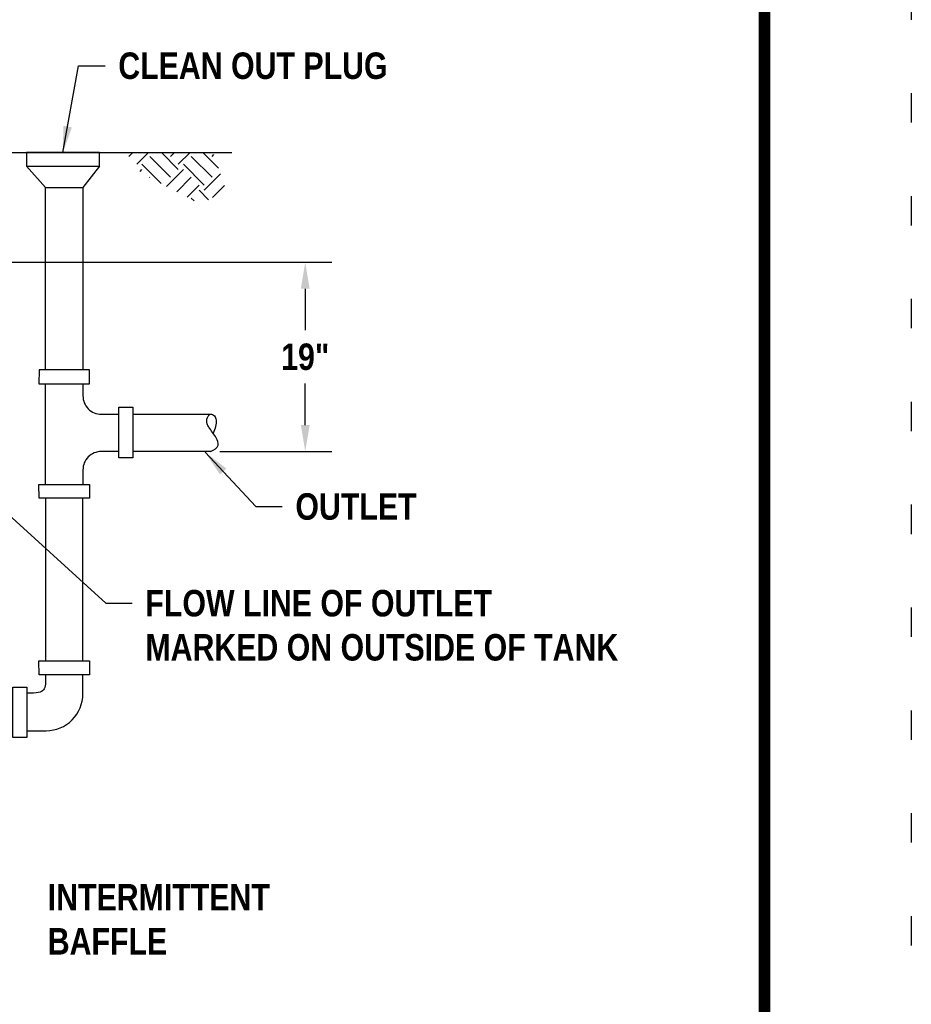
# Model space of a CAD drawing. Header units: feet. Extents: x 7.2 to 15.8, y 14.4 to 25.4.
# Tile 148 of 149: x 12.7 to 15.8, y 17.7 to 21.1. Entities that reach past the tile are written whole.
import ezdxf

# ---------------------------------------------------------------- set-up
doc = ezdxf.new("R2010")
doc.units = ezdxf.units.FT
doc.header["$MEASUREMENT"] = 0
doc.linetypes.add('DOT2', pattern=[0.125, 0, -0.125])
doc.layers.get('DEFPOINTS').update_dxf_attribs({"linetype": 'CONTINUOUS'})
for name, color, linetype in [('BORDER', 7, 'CONTINUOUS'), ('CONCVAULT', 7, 'CONTINUOUS'), ('DIMENSIONS', 7, 'CONTINUOUS'), ('EARTH', 7, 'CONTINUOUS'), ('PAVEMENT', 9, 'CONTINUOUS')]:
    doc.layers.add(name, color=color, linetype=linetype)
doc.styles.add('TECHNICAL', font='techb___.ttf')
doc.dimstyles.get("Standard").update_dxf_attribs({"dimtxt": 0.18, "dimasz": 0.18, "dimexe": 0.18, "dimexo": 0.0625, "dimgap": 0.09, "dimtad": 0, "dimtih": 1, "dimtoh": 1, "dimdec": 4, "dimzin": 0, "dimdsep": 46, "dimtxsty": 'Standard', "dimcen": 0.09, "dimadec": 0, "dimazin": 0, "dimtfac": 1, "dimtdec": 4, "dimtofl": 0, "dimtmove": 0, "dimatfit": 3, "dimfxl": 1, "dimtolj": 1, "dimtzin": 0, "dimarcsym": 0})

# ---------------------------------------------------------------- blocks, each defined once
blk = doc.blocks.new('*D7')
at = {"layer": 'DEFPOINTS', "color": 0, "transparency": 16777216}
for p in [(12.4384, 20.2583), (13.365, 19.6144), (13.6874, 19.6144)]:
    blk.add_point(p, dxfattribs=at)
at = {"layer": 'DIMENSIONS', "color": 0, "lineweight": -2, "transparency": 16777216}
for p, q in [((12.4697, 20.2583), (13.7774, 20.2583)), ((13.6874, 20.1683), (13.6874, 20.0272)), ((13.6874, 19.7044), (13.6874, 19.8455)), ((13.3963, 19.6144), (13.7774, 19.6144))]:
    blk.add_line(p, q, dxfattribs=at)
at = {"layer": 'DIMENSIONS', "color": 0, "transparency": 16777216}
for points in [[(13.6724, 20.1683), (13.7024, 20.1683), (13.6874, 20.2583)], [(13.6724, 19.7044), (13.7024, 19.7044), (13.6874, 19.6144)]]:
    blk.add_solid(points, dxfattribs=at)
at = {"layer": 'DIMENSIONS', "color": 7, "transparency": 16777216, "insert": (13.6874, 19.9363), "char_height": 0.09, "attachment_point": 5, "style": 'TECHNICAL'}
blk.add_mtext('\\A1;19"', dxfattribs=at)

msp = doc.modelspace()

# ---------------------------------------------------------------- hatches: boundary and pattern name
at = {"layer": 'EARTH'}
h = msp.add_hatch(dxfattribs=at)
h.set_pattern_fill('EARTH', color=256, scale=0.4, angle=45, style=0)
h.set_pattern_definition([(45, (6.75, 14.9347), (5e-17, 0.1414214), [0.1, -0.1]), (45, (6.72348, 14.96121), (5e-17, 0.1414214), [0.1, -0.1]), (45, (6.69697, 14.98773), (5e-17, 0.1414214), [0.1, -0.1]), (135, (6.69697, 15.00541), (-0.1414214, 6e-17), [0.1, -0.1]), (135, (6.72348, 15.03192), (-0.1414214, 6e-17), [0.1, -0.1]), (135, (6.75, 15.05844), (-0.1414214, 6e-17), [0.1, -0.1])])
h.paths.add_polyline_path([(10.5065, 20.63175), (9.67809, 20.63175), (9.81665, 20.46775), (10.00529, 20.52078), (10.16446, 20.45597), (10.41205, 20.54435)])
h.paths.add_polyline_path([(12.62859, 20.63175), (11.9807, 20.63175), (12.03321, 20.53845), (12.25722, 20.45597), (12.41049, 20.41473), (12.54608, 20.5031)])
h.paths.add_polyline_path([(13.37431, 20.63175), (13.07737, 20.63175), (13.12969, 20.56202), (13.33013, 20.45597), (13.41855, 20.5031)])

# ---------------------------------------------------------------- linework, layer by layer
at = {"layer": 'BORDER', "const_width": 0.04}
msp.add_lwpolyline([(7.75, 14.88376), (7.75, 24.88376), (15.25, 24.88376), (15.25, 14.88376)], close=True, dxfattribs=at)
at = {"layer": 'CONCVAULT'}
for points in [[(12.73844, 20.5848), (12.98745, 20.5848), (12.98745, 20.63141), (12.73844, 20.63141)], [(12.9308, 19.892), (12.80362, 19.892), (12.80362, 20.51264), (12.9308, 20.51264)], [(12.7812, 19.84486), (12.95295, 19.84464), (12.95295, 19.892), (12.78147, 19.892)], [(13.05343, 19.59315), (13.05321, 19.7649), (13.10057, 19.7649), (13.10057, 19.59342)], [(12.7812, 19.50252), (12.95295, 19.50274), (12.95295, 19.45537), (12.78147, 19.45537)], [(12.7812, 18.90178), (12.95295, 18.902), (12.95295, 18.85464), (12.78147, 18.85464)], [(12.73999, 18.81313), (12.74021, 18.64138), (12.69284, 18.64138), (12.69284, 18.81286)]]:
    msp.add_lwpolyline(points, close=True, dxfattribs=at)
for points in [[(12.73844, 20.5848), (12.80362, 20.51264)], [(12.98745, 20.5848), (12.9308, 20.51264)], [(12.80362, 19.50255), (12.80362, 19.84483)], [(13.10057, 19.74154), (13.36503, 19.74154)], [(13.36503, 19.61436), (13.10057, 19.61436)], [(12.9308, 18.90197), (12.9308, 19.45537), (12.80362, 19.45537), (12.80362, 18.90181)], [(12.80362, 18.85464), (12.8038, 18.84566), (12.80381, 18.83744), (12.80358, 18.82997), (12.80305, 18.82324), (12.80215, 18.81726), (12.80083, 18.812), (12.79901, 18.80746), (12.79664, 18.80363), (12.79362, 18.8005), (12.7898, 18.798), (12.785, 18.79604), (12.77904, 18.79457), (12.77174, 18.79349), (12.76292, 18.79274), (12.75241, 18.79224), (12.74001, 18.79192)]]:
    msp.add_lwpolyline(points, dxfattribs=at)
for points in [[(12.9308, 19.84467), (12.9308, 19.80404, 0.4142136), (12.9933, 19.74154), (13.05324, 19.74154)], [(13.0534, 19.61436), (12.9933, 19.61436, 0.4142136), (12.9308, 19.55186), (12.9308, 19.50271)], [(12.74018, 18.66474), (12.8058, 18.66474, 0.4142136), (12.9308, 18.78974), (12.9308, 18.85464)]]:
    msp.add_lwpolyline(points, format="xyb", dxfattribs=at)
msp.add_spline([(13.36503, 19.61436), (13.39093, 19.63587), (13.38465, 19.6609), (13.35957, 19.69716), (13.35386, 19.70885), (13.35482, 19.73055), (13.36503, 19.74154), (13.3783, 19.73598), (13.38425, 19.72139), (13.38232, 19.70017), (13.37364, 19.67654)], degree=3, dxfattribs=at)
at = {"layer": 'DEFPOINTS', "linetype": 'DOT2', "ltscale": 2}
msp.add_lwpolyline([(7.25, 14.38376), (7.25, 25.38376), (15.75, 25.38376), (15.75, 14.38376)], close=True, dxfattribs=at)
at = {"layer": 'PAVEMENT'}
msp.add_lwpolyline([(11.81467, 20.63175), (13.43742, 20.63175)], dxfattribs=at)

# ---------------------------------------------------------------- texts
at = {"layer": 'DIMENSIONS', "color": 7, "char_height": 0.09, "attachment_point": 1, "style": 'TECHNICAL'}
for s, insert in [('CLEAN OUT PLUG', (13.05131, 20.9721)), ('OUTLET', (13.65395, 19.47248)), ('FLOW LINE OF OUTLET\\PMARKED ON OUTSIDE OF TANK', (13.14347, 19.14341)), ('\\A1;INTERMITTENT\\PBAFFLE', (12.81115, 18.14307))]:
    msp.add_mtext(s, dxfattribs=dict(at, insert=insert))

# ---------------------------------------------------------------- dimensions: what is measured, and where the dimension line sits
at = {"layer": 'DIMENSIONS'}
dim = msp.add_linear_dim(base=(13.68744, 19.61436), p1=(12.43843, 20.25829), p2=(13.36503, 19.61436), angle=90, text='19"', dimstyle='Standard', override={"dimscale": 0.5, "dimtxsty": 'TECHNICAL', "dimclrt": 7}, dxfattribs=at)
dim.commit()
dim.dimension.update_dxf_attribs({"geometry": '*D7', "text_midpoint": (13.68744, 19.93633)})

# ---------------------------------------------------------------- leaders
at = {"layer": 'DIMENSIONS', "annotation_type": 0, "has_hookline": 1, "hookline_direction": 0}
for points, text_width in [([(12.86269, 20.63139), (12.91631, 20.9271), (13.00631, 20.9271)], 1.03605), ([(12.44078, 19.61555), (13.00847, 19.09841), (13.09847, 19.09841)], 1.85316), ([(13.34678, 19.61218), (13.51895, 19.42748), (13.60895, 19.42748)], 0.46395), ([(11.76951, 18.81151), (11.9751, 18.05497), (12.66559, 18.05546)], 0.88803)]:
    msp.add_leader(points, dimstyle='Standard', override={"dimscale": 0.5, "dimtxsty": 'TECHNICAL', "dimclrt": 7}, dxfattribs=dict(at, text_width=text_width))

doc.saveas('drawing.dxf')
